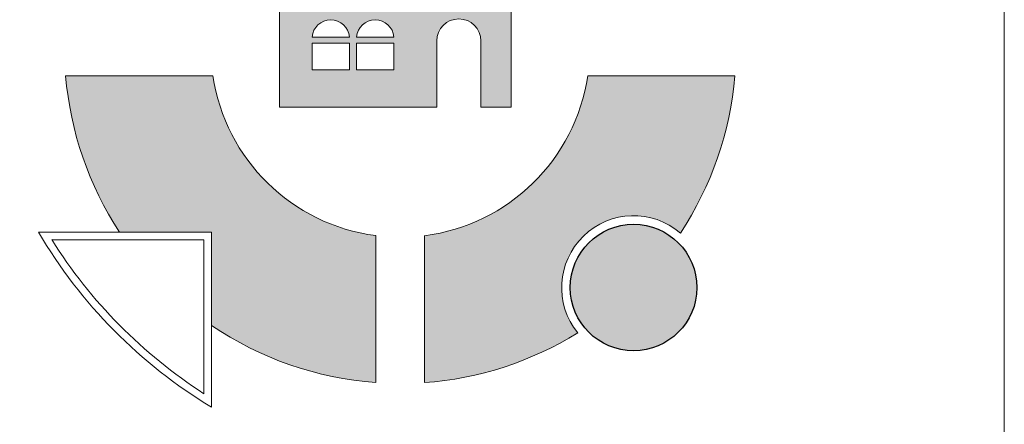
# Model space of a CAD drawing. Header units: centimetres. Extents: x 36226 to 898353716, y 11794 to 57421.
# Tile 10 of 15: x 898353527 to 898353683, y 12742 to 12806. Entities that reach past the tile are written whole.
import ezdxf

# ---------------------------------------------------------------- set-up
doc = ezdxf.new("R2010")
doc.units = ezdxf.units.CM
doc.header["$MEASUREMENT"] = 0

msp = doc.modelspace()

# ---------------------------------------------------------------- hatches: boundary and pattern name
at = {"linetype": 'Continuous', "lineweight": 20}
h = msp.add_hatch(color=152, dxfattribs=at)
h.paths.add_polyline_path([(898353568.06, 12810.41), (898353568.06, 12792.24), (898353593.11, 12792.24), (898353593.11, 12802.79, -0.999998), (898353600.11, 12802.79), (898353600.11, 12792.24), (898353604.93, 12792.24), (898353604.93, 12810.41)])
h.paths.add_polyline_path([(898353579.21, 12798.18), (898353573.26, 12798.18), (898353573.26, 12802.44), (898353579.21, 12802.44)], flags=0)
h.paths.add_polyline_path([(898353573.27, 12803.38, -0.933066), (898353579.2, 12803.38)], flags=0)
h.paths.add_polyline_path([(898353580.33, 12802.44), (898353586.28, 12802.44), (898353586.28, 12798.18), (898353580.33, 12798.18)], flags=0)
h.paths.add_polyline_path([(898353586.27, 12803.38), (898353580.34, 12803.38, -0.933066)], flags=0)
for points in [[(898353557.26, 12772.36), (898353557.26, 12757.5, 0.131747), (898353583.4, 12748.4), (898353583.4, 12771.79, -0.33476), (898353557.48, 12797.23), (898353534.05, 12797.23, 0.125003), (898353542.64, 12772.36)], [(898353591.16, 12771.79), (898353591.16, 12748.4, 0.1217), (898353615.53, 12756.32, -0.913831), (898353631.87, 12772.2, 0.125876), (898353640.56, 12797.23), (898353617.13, 12797.23, -0.335254)]]:
    msp.add_hatch(color=152, dxfattribs=at).paths.add_polyline_path(points)
at = {"linetype": 'Continuous', "lineweight": 25, "true_color": 0xdf0000}
msp.add_hatch(color=12, dxfattribs=at).paths.add_polyline_path([(898353634.49, 12763.53, 1), (898353614.35, 12763.53, 1)])

# ---------------------------------------------------------------- linework, layer by layer
at = {"color": 152, "linetype": 'Continuous', "lineweight": 20}
for p, q in [((898353573.27, 12803.38), (898353579.2, 12803.38)), ((898353580.34, 12803.38), (898353586.27, 12803.38)), ((898353583.4, 12748.4), (898353583.4, 12771.79)), ((898353591.16, 12748.4), (898353591.16, 12771.79))]:
    msp.add_line(p, q, dxfattribs=at)
at = {"color": 7, "linetype": 'Continuous', "lineweight": 13, "flags": 128}
msp.add_lwpolyline([(898353107.41, 14070.4), (898353683.41, 14070.4), (898353683.41, 11793.66), (898353107.41, 11793.66)], close=True, dxfattribs=at)
at = {"color": 152, "linetype": 'Continuous', "lineweight": 20, "flags": 128}
for points in [[(898353593.11, 12792.24), (898353568.06, 12792.24), (898353568.06, 12810.41), (898353604.93, 12810.41), (898353604.93, 12792.24), (898353600.11, 12792.24)], [(898353593.11, 12792.24), (898353593.11, 12802.79)], [(898353600.11, 12792.24), (898353600.11, 12802.79)], [(898353534.05, 12797.23), (898353557.48, 12797.23)], [(898353640.56, 12797.23), (898353617.13, 12797.23)], [(898353557.26, 12744.49), (898353557.26, 12772.36), (898353529.73, 12772.36)], [(898353557.26, 12744.49), (898353557.26, 12772.36), (898353529.73, 12772.36)], [(898353556.05, 12746.63), (898353556.05, 12771.15), (898353531.83, 12771.15)]]:
    msp.add_lwpolyline(points, dxfattribs=at)
for points in [[(898353573.26, 12798.18), (898353579.21, 12798.18), (898353579.21, 12802.44), (898353573.26, 12802.44)], [(898353580.33, 12798.18), (898353586.28, 12798.18), (898353586.28, 12802.44), (898353580.33, 12802.44)]]:
    msp.add_lwpolyline(points, close=True, dxfattribs=at)
at = {"color": 12, "linetype": 'Continuous', "lineweight": 25, "true_color": 0xdf0000}
msp.add_circle((898353624.42, 12763.53), 10.07, dxfattribs=at)
at = {"color": 152, "linetype": 'Continuous', "lineweight": 20}
for centre, radius, start, end in [((898353576.23, 12803.18), 2.97, 3.9663, 176.0337), ((898353583.31, 12803.18), 2.97, 3.9663, 176.0337), ((898353596.61, 12802.79), 3.5, 0, 180), ((898353587.3, 12801.7), 53.44, 184.8014, 213.3022), ((898353587.3, 12801.7), 30.16, 188.5293, 262.5632), ((898353587.3, 12801.7), 30.16, 277.3349, 351.4707), ((898353587.3, 12801.7), 53.44, 326.5008, 355.1986), ((898353624.42, 12763.53), 11.44, 49.3498, 219.038), ((898353598.18, 12812.45), 79.32, 210.3556, 238.9414), ((898353599.04, 12813.3), 79.32, 212.0949, 237.1888), ((898353587.3, 12801.7), 53.44, 235.7898, 265.811), ((898353587.3, 12801.7), 53.44, 274.1318, 301.887)]:
    msp.add_arc(centre, radius, start, end, dxfattribs=at)

doc.saveas('drawing.dxf')
